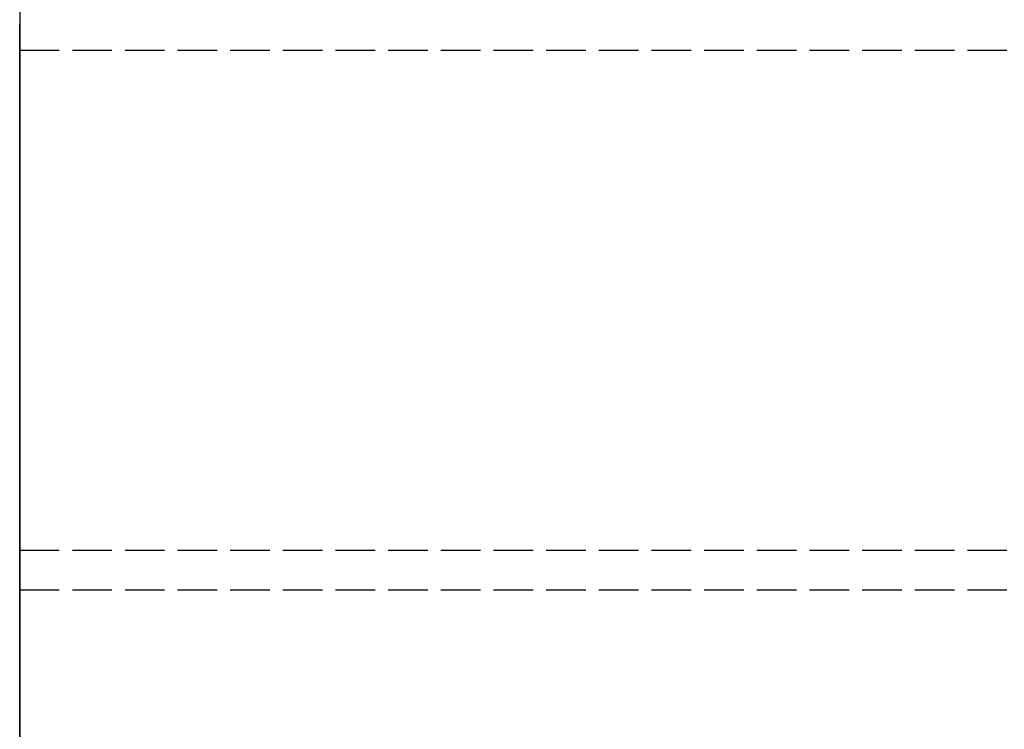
# Model space of a CAD drawing. Header units: millimetres. Extents: x 0 to 2050, y -94 to 94.
# Tile 7 of 14: x 0 to 37, y 21 to 48. Entities that reach past the tile are written whole.
import ezdxf

# ---------------------------------------------------------------- set-up
doc = ezdxf.new("R2010")
doc.units = ezdxf.units.MM
doc.header["$LTSCALE"] = 10
doc.linetypes.add('ALLCAD_Strich', pattern=[0.2, 0.15, -0.05])
doc.layers.add('BESCH_KONT_sich_schn_grun_2d', color=10, linetype='Continuous')
doc.layers.add('BESCH_KONT_sich_schn_seit_2d', color=160, linetype='Continuous')

msp = doc.modelspace()

# ---------------------------------------------------------------- linework, layer by layer
at = {"layer": 'BESCH_KONT_sich_schn_grun_2d', "linetype": 'ALLCAD_Strich'}
for p, q in [((0, 94), (0, -94)), ((0, 46.5), (2050, 46.5)), ((0, 27.5), (2050, 27.5)), ((0, 27.5), (2050, 27.5)), ((0, 26), (2050, 26)), ((0.003, 25.995), (0, 25.995)), ((0.002, 26), (0.002, 25.995)), ((0.003, 26), (0.003, 25.995)), ((0.003, 26), (0.003, 25.995)), ((0.003, 26), (0.003, 25.995)), ((0.003, 26), (0.003, 25.995)), ((0.003, 25.995), (0.006, 25.995)), ((0.003, 25.995), (0.003, 25.995)), ((0.004, 26), (0.004, 25.995)), ((0.006, 26), (0.006, 25.995)), ((0.007, 26), (0.007, 25.995)), ((0.011, 25.995), (0.007, 25.995)), ((0.009, 25.995), (0.009, 26)), ((0.009, 26), (0.009, 25.995)), ((0.01, 26), (0.01, 25.995)), ((0.011, 26), (0.011, 25.995)), ((0.011, 26), (0.011, 25.995)), ((0.011, 25.995), (0.013, 25.995)), ((0.013, 26), (0.013, 25.995)), ((0.014, 26), (0.014, 25.995)), ((0.017, 25.995), (0.014, 25.995)), ((0.016, 26), (0.016, 25.995)), ((0.017, 26), (0.017, 25.995)), ((0.017, 26), (0.017, 25.995)), ((0.017, 26), (0.017, 25.995)), ((0.017, 26), (0.017, 25.995)), ((0.017, 25.995), (0.02, 25.995)), ((0.017, 25.995), (0.017, 25.995)), ((0.018, 26), (0.018, 25.995)), ((0.02, 26), (0.02, 25.995))]:
    msp.add_line(p, q, dxfattribs=at)
at = {"layer": 'BESCH_KONT_sich_schn_seit_2d', "linetype": 'ALLCAD_Strich'}
for p, q in [((0, -94, 2368), (0, 94, 2368)), ((0, 94, 2418), (0, -94, 2418)), ((0, 46.5), (0, 46.5, 2322)), ((0, 46.5), (0, 45.5)), ((0, 46.5, 2322), (0, 46.5, 2368)), ((0, 27.5, 2322), (0, 46.5, 2322)), ((0, 46.5, 2368), (0, 27.5, 2368)), ((0, -45.5), (0, 45.5)), ((0, 45.5, 17), (0, 25.5, 17)), ((0, 45.5), (0, 45.5, 17)), ((0, 33.5, 6), (0, 37.5, 6)), ((0, 37.5, 11), (0, 33.5, 11)), ((0, 27.5, 17), (0, 27.5, 2322)), ((0, 27.5, 2368), (0, 27.5, 2322)), ((0, 26, 2368), (0, 27.5, 2368)), ((0, 27.5, 2368), (0, 27.5, 2353)), ((0, 27.5, 2353), (0, 26, 2353)), ((0, 27.5, 6), (0, 27.5, 6.005)), ((0, 27.5, 6.005), (0, 27.497, 6.005)), ((0, 27.497, 6), (0, 27.5, 6)), ((0, 27.5, 6), (0, 27.5)), ((0, 27.5), (0, 27.5, 17)), ((0, 27.498, 6.005), (0, 27.498, 6)), ((0, 27.498, 6), (0, 27.498, 6.005)), ((0, 27.498, 6), (0, 27.498, 6.005)), ((0, 27.497, 6), (0, 27.497, 6.005)), ((0, 27.497, 6), (0, 27.497, 6.005)), ((0, 27.497, 6), (0, 27.497, 6.005)), ((0, 27.495, 6.005), (0, 27.497, 6.005)), ((0, 27.497, 6), (0, 27.495, 6)), ((0, 27.497, 6.005), (0, 27.497, 6)), ((0, 27.496, 6), (0, 27.496, 6.005)), ((0, 27.495, 6), (0, 27.495, 6.005)), ((0, 25.5, 6), (0, 27.495, 6)), ((0, 27.495, 6.005), (0, 27.492, 6.005)), ((0, 27.495, 6.005), (0, 27.495, 6)), ((0, 27.493, 6), (0, 27.493, 6.005)), ((0, 27.492, 6), (0, 27.492, 6.005)), ((0, 27.492, 6), (0, 27.492, 6.005)), ((0, 26, 2361.505), (0, 26, 2368)), ((0, 26, 2361.503), (0, 25.995, 2361.503)), ((0, 26, 2361.505), (0, 25.995, 2361.505)), ((0, 26, 2361.508), (0, 25.995, 2361.508)), ((0, 26, 2361.5), (0, 26, 2361.503)), ((0, 19.5, 2361.5), (0, 26, 2361.5)), ((0, 26, 2353), (0, 26, 2359.5)), ((0, 26, 2359.5), (0, 19.5, 2359.5)), ((0, 25.995, 2361.506), (0, 26, 2361.506)), ((0, 26, 2361.508), (0, 25.995, 2361.508)), ((0, 26, 2361.5), (0, 25.995, 2361.5)), ((0, 26, 2361.506), (0, 25.995, 2361.506)), ((0, 26, 2361.505), (0, 25.995, 2361.505)), ((0, 26, 2361.503), (0, 25.995, 2361.503)), ((0, 26, 2361.504), (0, 25.995, 2361.504)), ((0, 26, 2361.505), (0, 25.995, 2361.505)), ((0, 26, 2361.505), (0, 25.995, 2361.505)), ((0, 26, 2361.507), (0, 25.995, 2361.507)), ((0, 26, 2361.505), (0, 26, 2361.503)), ((0, 26, 2361.502), (0, 25.995, 2361.502)), ((0, 25.995, 2361.508), (0, 25.995, 2361.505)), ((0, 25.995, 2361.503), (0, 25.995, 2361.505)), ((0, 25.995, 2361.503), (0, 25.995, 2361.5)), ((0, 25.5, 2), (0, -25.5, 2)), ((0, 25.5, 2), (0, 25.5, 17))]:
    msp.add_line(p, q, dxfattribs=at)
at = {"layer": 'BESCH_KONT_sich_schn_seit_2d', "linetype": 'ALLCAD_Strich', "extrusion": (1, 0, 0)}
for centre, start, end in [((37.5, 8.5), 270, 90), ((33.5, 8.5), 90, 270)]:
    msp.add_arc(centre, 2.5, start, end, dxfattribs=at)

doc.saveas('drawing.dxf')
